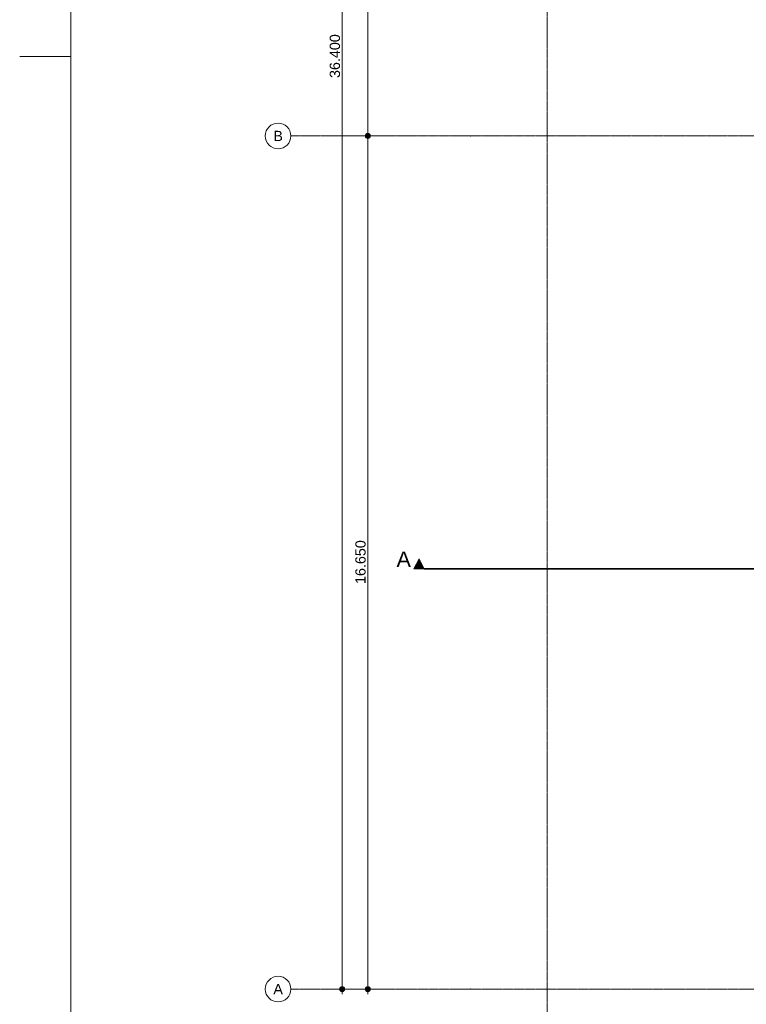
# Model space of a CAD drawing. Extents: x 0 to 92550, y 0 to 59400.
# Tile 2 of 94: x 0 to 14171, y 11203 to 30419. Entities that reach past the tile are written whole.
import ezdxf
from ezdxf.xclip import XClip

# ---------------------------------------------------------------- set-up
doc = ezdxf.new("R2010")
doc.units = 0
doc.header["$MEASUREMENT"] = 0
doc.header["$XCLIPFRAME"] = 0
doc.linetypes.add('Streep-punt fijn', pattern=[1251.000023, 626.000023, -312.5, 0, -312.5])
doc.linetypes.add('Streep-streepje', pattern=[1300, 1000, -100, 100, -100])
for name, color, linetype in [('ZZ A Stramien', 7, 'Continuous'), ('ZZ Maatvoering 1_ 50_100', 7, 'Continuous'), ('ZZ Markers doorsnede', 7, 'Continuous')]:
    doc.layers.add(name, color=color, linetype=linetype)
doc.styles.add('GENERATED_STYLE_2', font='arial.ttf')

# ---------------------------------------------------------------- blocks, each defined once
blk = doc.blocks.new('Drawing_1_1', base_point=(5739, 6500))
at = {"layer": 'ZZ Maatvoering 1_ 50_100', "linetype": 'Continuous', "lineweight": 0, "true_color": 0x000000}
for points in [[(6739, 28150), (6743, 28131), (6754, 28115), (6770, 28104), (6789, 28100), (6808, 28104), (6824, 28115), (6835, 28131), (6839, 28150), (6835, 28169), (6824, 28185), (6808, 28196), (6789, 28200), (6770, 28196), (6754, 28185), (6743, 28169)], [(6239, 11500), (6243, 11481), (6254, 11465), (6270, 11454), (6289, 11450), (6308, 11454), (6324, 11465), (6335, 11481), (6339, 11500), (6335, 11519), (6324, 11535), (6308, 11546), (6289, 11550), (6270, 11546), (6254, 11535), (6243, 11519)], [(6739, 11500), (6743, 11481), (6754, 11465), (6770, 11454), (6789, 11450), (6808, 11454), (6824, 11465), (6835, 11481), (6839, 11500), (6835, 11519), (6824, 11535), (6808, 11546), (6789, 11550), (6770, 11546), (6754, 11535), (6743, 11519)]]:
    blk.add_hatch(color=18, dxfattribs=at).paths.add_polyline_path(points)
at = {"layer": 'ZZ Markers doorsnede', "linetype": 'Continuous', "lineweight": 0, "true_color": 0x000000}
blk.add_hatch(color=18, dxfattribs=at).paths.add_polyline_path([(7689, 19700), (7889, 19700), (7789, 19900)])
at = {"layer": 'ZZ A Stramien', "color": 7, "linetype": 'Streep-punt fijn', "lineweight": 9, "ltscale": 0.01}
for p, q in [((10289, 6500), (10289, 52900)), ((8789, 28150), (5289, 28150)), ((8789, 28150), (61239, 28150)), ((8789, 11500), (5289, 11500)), ((8789, 11500), (61239, 11500))]:
    blk.add_line(p, q, dxfattribs=at)
at = {"layer": 'ZZ A Stramien', "color": 7, "linetype": 'Continuous', "lineweight": 9, "ltscale": 0.01}
for centre in [(5039, 28150), (5039, 11500)]:
    blk.add_circle(centre, 250, dxfattribs=at)
at = {"layer": 'ZZ A Stramien', "color": 7, "linetype": 'Streep-punt fijn', "lineweight": 9, "ltscale": 0.01}
for p in [(8789, 28150), (8789, 28150), (8789, 11500), (8789, 11500)]:
    blk.add_point(p, dxfattribs=at)
at = {"layer": 'ZZ Maatvoering 1_ 50_100', "color": 7, "linetype": 'Continuous', "lineweight": 5, "ltscale": 0.01}
for p, q in [((6289, 11550), (6289, 47850)), ((6789, 28200), (6789, 33850)), ((6739, 28150), (6601, 28150)), ((6789, 11550), (6789, 28100)), ((6976, 28150), (6839, 28150)), ((6239, 11500), (6101, 11500)), ((6289, 11400), (6289, 11450)), ((6476, 11500), (6339, 11500)), ((6739, 11500), (6601, 11500)), ((6789, 11400), (6789, 11450)), ((6976, 11500), (6839, 11500))]:
    blk.add_line(p, q, dxfattribs=at)
for centre in [(6789, 28150), (6289, 11500), (6789, 11500)]:
    blk.add_circle(centre, 50, dxfattribs=at)
at = {"layer": 'ZZ Markers doorsnede', "color": 7, "linetype": 'Streep-streepje', "lineweight": 35, "ltscale": 0.01}
blk.add_line((7889, 19700), (62139, 19700), dxfattribs=at)
at = {"layer": 'ZZ Markers doorsnede', "color": 7, "linetype": 'Continuous', "lineweight": 5, "ltscale": 0.01, "flags": 128}
blk.add_lwpolyline([(7689, 19700), (7889, 19700), (7789, 19900)], close=True, dxfattribs=at)
at = {"layer": 'ZZ A Stramien', "color": 7, "linetype": 'Continuous', "lineweight": 5, "char_height": 200, "attachment_point": 1, "style": 'GENERATED_STYLE_2'}
for s, insert in [('\\A1;{\\pql;\\pt0;\\fArial|b0|i0|c0|p0;\\W1.000000;B}', (4947, 28250)), ('\\A1;{\\pql;\\pt0;\\fArial|b0|i0|c0|p0;\\W1.000000;A}', (4947, 11600))]:
    blk.add_mtext(s, dxfattribs=dict(at, insert=insert))
at = {"layer": 'ZZ Maatvoering 1_ 50_100', "color": 7, "linetype": 'Continuous', "lineweight": 5, "char_height": 200, "width": 838.93, "attachment_point": 7, "rotation": 90, "style": 'GENERATED_STYLE_2'}
for s, insert in [('\\A1;{\\pql;\\fArial|b0|i0|c0|p0;\\W1.000000;36.400}', (6249, 29281)), ('\\A1;{\\pql;\\fArial|b0|i0|c0|p0;\\W1.000000;16.650}', (6749, 19406))]:
    blk.add_mtext(s, dxfattribs=dict(at, insert=insert))
at = {"layer": 'ZZ Markers doorsnede', "color": 7, "linetype": 'Continuous', "lineweight": 5, "insert": (7629, 19740), "char_height": 300, "attachment_point": 9, "style": 'GENERATED_STYLE_2'}
blk.add_mtext('\\A1;{\\pqr;\\pt0;\\fArial|b0|i0|c0|p0;\\W1.000000;A}', dxfattribs=at)

msp = doc.modelspace()

# ---------------------------------------------------------------- linework, layer by layer
at = {"color": 7, "linetype": 'Continuous', "lineweight": 5, "ltscale": 0.01}
msp.add_line((0, 29700), (1000, 29700), dxfattribs=at)

# ---------------------------------------------------------------- block references
at = {"color": 7, "linetype": 'Continuous', "lineweight": 25, "ltscale": 0.01}
ref = msp.add_blockref('Drawing_1_1', (5739, 6500), dxfattribs=at)
XClip(ref).set_block_clipping_path([(1000, 1000), (74950, 58400)])

# ---------------------------------------------------------------- next in the draw order: linework, layer by layer
at = {"color": 7, "linetype": 'Continuous', "lineweight": 15, "ltscale": 0.01, "flags": 128}
msp.add_lwpolyline([(1000, 58400), (83100, 58400), (83100, 1000), (1000, 1000)], close=True, dxfattribs=at)

doc.saveas('drawing.dxf')
